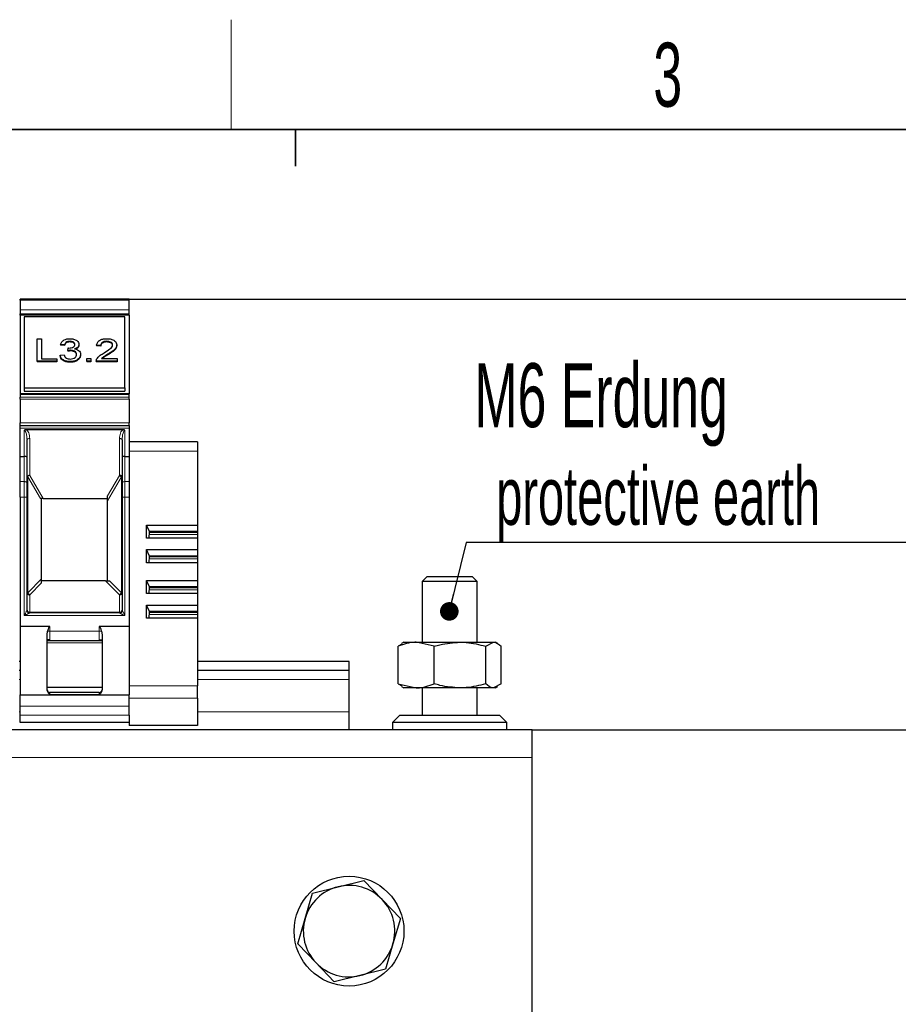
# Model space of a CAD drawing. Header units: millimetres. Extents: x 5 to 418, y 2 to 292.
# Tile 15 of 37: x 110 to 158, y 235 to 288. Entities that reach past the tile are written whole.
import ezdxf

# ---------------------------------------------------------------- set-up
doc = ezdxf.new("R2010")
doc.units = ezdxf.units.MM
doc.layers.add('SLD-0', color=7, linetype='Continuous')
doc.styles.add('SLDTEXTSTYLE0', font='TXT', dxfattribs={"width": 0.605})
doc.dimstyles.new('SLDDIMSTYLE0', dxfattribs={"dimtxt": 3.5, "dimasz": 3.302, "dimexe": 0, "dimexo": 0.0625, "dimgap": 0.875, "dimtad": 1, "dimlfac": 2, "dimrnd": 1e-09, "dimzin": 12, "dimdsep": 46, "dimtxsty": 'SLDTEXTSTYLE0', "dimsah": 1, "dimcen": 0.09, "dimadec": 0, "dimazin": 3, "dimtfac": 1, "dimtofl": 0, "dimtmove": 0, "dimatfit": 3, "dimfxl": 1, "dimfrac": 2, "dimtolj": 1, "dimtzin": 12, "dimarcsym": 0})

# ---------------------------------------------------------------- blocks, each defined once
blk = doc.blocks.new('_D_1')
at = {"layer": 'SLD-0'}
for p, q in [((137.935, 249.666), (161.731, 249.666)), ((160.731, 249.666), (160.731, 165.166)), ((152.685, 165.166), (161.731, 165.166))]:
    blk.add_line(p, q, dxfattribs=at)
for points in [[(160.731, 249.666), (160.223, 246.364), (161.239, 246.364)], [(160.731, 165.166), (161.239, 168.468), (160.223, 168.468)]]:
    blk.add_solid(points, dxfattribs=at)
at = {"layer": 'SLD-0', "insert": (156.219, 203.406), "char_height": 3.5, "attachment_point": 1, "rotation": 90, "style": 'SLDTEXTSTYLE0'}
blk.add_mtext('169', dxfattribs=at)
blk = doc.blocks.new('_D_2')
at = {"layer": 'SLD-0'}
for p, q in [((115.91, 273.216), (170.911, 273.216)), ((169.911, 273.216), (169.911, 165.166)), ((152.685, 165.166), (170.911, 165.166))]:
    blk.add_line(p, q, dxfattribs=at)
for points in [[(169.911, 273.216), (169.403, 269.914), (170.419, 269.914)], [(169.911, 165.166), (170.419, 168.468), (169.403, 168.468)]]:
    blk.add_solid(points, dxfattribs=at)
at = {"layer": 'SLD-0', "insert": (165.399, 213.176), "char_height": 3.5, "attachment_point": 1, "rotation": 90, "style": 'SLDTEXTSTYLE0'}
blk.add_mtext('216,1', dxfattribs=at)
blk = doc.blocks.new('SW_NOTE_0_1')
at = {"layer": 'SLD-0', "color": 0}
blk.add_line((30.226, 0), (0, 0), dxfattribs=at)
at = {"layer": 'SLD-0', "color": 0, "attachment_point": 1, "style": 'SLDTEXTSTYLE0'}
for s, insert, char_height in [('M6 Erdung', (0.448, 9.801), 3.5), ('protective earth', (1.639, 4.136), 3.175)]:
    blk.add_mtext(s, dxfattribs=dict(at, insert=insert, char_height=char_height))
blk = doc.blocks.new('_Dot')
at = {"color": 0, "linetype": 'ByBlock', "lineweight": -2}
blk.add_line((-0.5, 0), (-1, 0), dxfattribs=at)
at = {"color": 0, "linetype": 'ByBlock', "const_width": 0.5}
blk.add_lwpolyline([(-0.25, 0, 1), (0.25, 0, 1)], format="xyb", close=True, dxfattribs=at)

msp = doc.modelspace()

# ---------------------------------------------------------------- linework, layer by layer
at = {"color": 7, "linetype": 'Continuous', "lineweight": 25}
for p, q in [((115.9096, 273.2162), (109.9596, 273.2162)), ((109.9596, 273.1723), (109.9596, 273.2162)), ((109.9596, 273.1723), (109.9596, 272.632)), ((115.9096, 273.1723), (115.9096, 273.2162)), ((115.9096, 272.632), (115.9096, 273.1723)), ((109.9596, 272.632), (109.9596, 272.4199)), ((109.9596, 272.3492), (109.9596, 272.4199)), ((115.9096, 272.4199), (115.9096, 272.632)), ((115.9096, 272.3492), (115.9096, 272.4199)), ((115.9096, 272.3492), (109.9596, 272.3492)), ((109.9596, 272.3492), (109.9596, 268.0444)), ((115.6846, 272.2608), (110.1846, 272.2608)), ((110.1846, 272.2608), (110.1846, 268.3717)), ((115.6846, 268.3717), (115.6846, 272.2608)), ((115.9096, 272.3492), (115.9096, 268.0444)), ((110.8865, 269.8213), (110.8865, 271.0587)), ((110.8865, 271.0587), (111.1333, 271.0587)), ((111.1333, 271.0587), (111.1333, 269.964)), ((112.6842, 270.9159), (112.6842, 270.8806)), ((114.6957, 270.9159), (114.6957, 270.8806)), ((112.3897, 270.7255), (112.1654, 270.7414)), ((112.1654, 270.7414), (112.1654, 270.7061)), ((112.3897, 270.6902), (112.1654, 270.7061)), ((112.3897, 270.7255), (112.3897, 270.6902)), ((112.5671, 270.4083), (112.5902, 270.551)), ((112.5671, 270.4083), (112.5671, 270.3729)), ((112.7122, 270.4251), (112.7122, 270.3898)), ((113.175, 270.7441), (113.175, 270.7088)), ((114.3641, 270.6938), (114.1397, 270.7097)), ((114.1397, 270.7097), (114.1397, 270.6743)), ((114.3641, 270.6585), (114.1397, 270.6743)), ((114.3641, 270.6938), (114.3641, 270.6585)), ((115.2391, 270.7171), (115.2391, 270.6818)), ((111.9634, 269.8213), (110.8865, 269.8213)), ((110.8865, 269.8213), (110.8865, 269.7859)), ((111.9634, 269.7859), (110.8865, 269.7859)), ((111.1333, 269.964), (111.9634, 269.964)), ((111.9634, 269.964), (111.9634, 269.8213)), ((111.9634, 269.8213), (111.9634, 269.7859)), ((112.1429, 270.1544), (112.3673, 270.1703)), ((112.1429, 270.1544), (112.1429, 270.1191)), ((112.6874, 269.8054), (112.6874, 269.77)), ((113.2647, 270.1936), (113.2647, 270.1582)), ((113.6013, 269.8213), (113.6013, 269.9799)), ((113.6013, 269.9799), (113.8256, 269.9799)), ((113.6013, 269.8213), (113.6013, 269.7859)), ((113.8256, 269.8213), (113.6013, 269.8213)), ((113.8256, 269.7859), (113.6013, 269.7859)), ((113.8256, 269.9799), (113.8256, 269.8213)), ((113.8256, 269.8213), (113.8256, 269.7859)), ((114.1173, 269.8306), (114.1173, 269.8213)), ((115.2615, 269.8213), (114.1173, 269.8213)), ((114.1173, 269.8213), (114.1173, 269.7859)), ((115.2615, 269.7859), (114.1173, 269.7859)), ((114.4055, 269.9799), (115.2615, 269.9799)), ((114.7536, 270.2094), (114.7536, 270.1741)), ((115.2615, 269.9799), (115.2615, 269.8213)), ((115.2615, 269.8213), (115.2615, 269.7859)), ((110.1846, 268.3717), (110.1846, 268.1949)), ((110.1846, 268.3717), (115.6846, 268.3717)), ((110.1846, 268.1949), (115.6846, 268.1949)), ((111.4222, 268.1773), (111.4222, 268.1949)), ((114.447, 268.1773), (111.4222, 268.1773)), ((111.5971, 268.1949), (111.5971, 268.1773)), ((114.2721, 268.1773), (114.2721, 268.1949)), ((114.447, 268.1949), (114.447, 268.1773)), ((115.6846, 268.3717), (115.6846, 268.1949)), ((115.9096, 268.0444), (109.9596, 268.0444)), ((109.9596, 268.0444), (109.9596, 268.0005)), ((109.9596, 268.0005), (109.9596, 267.8602)), ((109.9596, 267.7541), (109.9596, 267.8602)), ((109.9596, 267.7541), (109.9596, 266.4662)), ((115.9096, 268.0005), (115.9096, 268.0444)), ((115.9096, 267.8602), (115.9096, 268.0005)), ((115.9096, 267.7541), (115.9096, 267.8602)), ((115.9096, 267.7541), (115.9096, 266.4662)), ((109.9596, 266.3162), (109.9596, 266.4662)), ((109.9596, 266.3162), (115.9096, 266.3162)), ((109.9596, 266.1662), (109.9596, 266.3162)), ((109.9596, 264.6162), (109.9596, 266.1662)), ((115.5766, 266.0834), (110.2925, 266.0834)), ((115.9096, 266.3162), (115.9096, 266.4662)), ((115.9096, 266.3162), (115.9096, 266.1662)), ((115.9096, 266.1662), (115.9096, 264.6162)), ((110.3328, 265.5997), (110.3449, 265.5477)), ((110.3346, 264.5898), (110.3346, 265.5236)), ((115.5248, 265.5503), (115.5375, 265.5909)), ((115.5346, 265.5236), (115.5346, 264.5898)), ((119.6596, 265.4162), (115.9096, 265.4162)), ((119.6596, 265.4162), (119.6596, 264.9162)), ((119.6596, 264.9162), (119.6596, 260.8684)), ((109.9596, 264.6162), (110.1846, 264.6162)), ((109.9596, 263.2446), (109.9596, 264.6162)), ((110.3346, 263.1933), (110.3346, 264.5898)), ((115.5346, 264.5898), (115.5346, 263.1933)), ((115.6846, 264.6162), (115.9096, 264.6162)), ((115.9096, 264.6162), (115.9096, 263.2446)), ((109.9596, 262.3896), (109.9596, 263.2446)), ((110.3346, 262.3896), (110.3346, 263.1933)), ((115.5346, 263.1933), (115.5346, 262.3896)), ((115.9096, 263.2446), (115.9096, 262.3896)), ((109.9596, 262.3896), (109.9596, 255.3162)), ((110.3346, 256.2162), (110.3346, 262.3896)), ((111.2168, 262.3162), (111.0675, 262.3162)), ((111.1346, 257.9223), (111.1346, 262.3162)), ((111.2168, 262.3162), (114.7346, 262.3162)), ((114.7346, 262.1999), (114.7346, 262.4587)), ((114.7346, 257.8162), (114.7346, 262.1999)), ((115.5346, 262.3896), (115.5346, 256.2162)), ((115.9096, 262.3896), (115.9096, 255.3162)), ((116.8564, 260.8684), (119.6596, 260.8684)), ((116.8564, 260.1508), (116.8564, 260.8684)), ((117.0312, 260.517), (116.8564, 260.8684)), ((119.6596, 260.8684), (119.6596, 260.517)), ((119.6596, 260.1508), (116.8564, 260.1508)), ((117.0103, 260.1508), (117.0312, 260.517)), ((119.6596, 260.467), (117.0284, 260.467)), ((119.6596, 260.517), (117.0312, 260.517)), ((119.6596, 260.517), (119.6596, 260.467)), ((119.6596, 260.467), (119.6596, 260.3594)), ((119.6596, 260.3594), (119.6596, 260.1508)), ((119.6596, 260.1508), (119.6596, 259.5261)), ((116.8564, 259.5261), (119.6596, 259.5261)), ((116.8564, 258.8084), (116.8564, 259.5261)), ((117.0312, 259.1746), (116.8564, 259.5261)), ((119.6596, 259.5261), (119.6596, 259.1746)), ((117.0103, 258.8084), (117.0312, 259.1746)), ((119.6596, 259.1246), (117.0284, 259.1246)), ((119.6596, 259.1746), (117.0312, 259.1746)), ((119.6596, 259.1746), (119.6596, 259.1246)), ((119.6596, 259.1246), (119.6596, 259.017)), ((119.6596, 259.017), (119.6596, 258.8084)), ((119.6596, 258.8084), (116.8564, 258.8084)), ((119.6596, 258.8084), (119.6596, 257.8373)), ((111.1346, 257.7102), (111.1346, 257.9223)), ((132.1846, 258.0312), (131.9346, 257.7812)), ((134.6846, 258.0312), (132.1846, 258.0312)), ((134.9346, 257.7812), (134.6846, 258.0312)), ((114.6285, 257.8162), (111.1346, 257.8162)), ((114.6285, 257.8162), (114.8407, 257.8162)), ((116.8564, 257.8373), (119.6596, 257.8373)), ((116.8564, 257.1197), (116.8564, 257.8373)), ((117.0312, 257.4859), (116.8564, 257.8373)), ((117.0103, 257.1197), (117.0312, 257.4859)), ((119.6596, 257.4359), (117.0284, 257.4359)), ((119.6596, 257.4859), (117.0312, 257.4859)), ((119.6596, 257.8373), (119.6596, 257.4859)), ((119.6596, 257.4859), (119.6596, 257.4359)), ((119.6596, 257.4359), (119.6596, 257.3283)), ((119.6596, 257.3283), (119.6596, 257.1197)), ((131.9346, 257.7812), (131.9346, 254.4662)), ((134.9346, 257.7812), (131.9346, 257.7812)), ((134.9346, 254.4662), (134.9346, 257.7812)), ((119.6596, 257.1197), (116.8564, 257.1197)), ((119.6596, 257.1197), (119.6596, 256.495)), ((116.8564, 256.495), (119.6596, 256.495)), ((116.8564, 255.7773), (116.8564, 256.495)), ((117.0312, 256.1435), (116.8564, 256.495)), ((119.6596, 256.495), (119.6596, 256.1435)), ((115.3846, 256.0662), (110.4846, 256.0662)), ((119.6596, 255.7773), (116.8564, 255.7773)), ((117.0103, 255.7773), (117.0312, 256.1435)), ((119.6596, 256.0935), (117.0284, 256.0935)), ((119.6596, 256.1435), (117.0312, 256.1435)), ((119.6596, 256.1435), (119.6596, 256.0935)), ((119.6596, 256.0935), (119.6596, 255.9859)), ((119.6596, 255.9859), (119.6596, 255.7773)), ((119.6596, 255.7773), (119.6596, 252.0875)), ((109.9596, 255.3162), (109.9596, 251.5842)), ((111.5846, 255.3162), (109.9596, 255.3162)), ((115.9096, 255.3162), (114.2846, 255.3162)), ((115.9096, 255.3162), (115.9096, 251.5842)), ((111.4346, 254.8698), (111.4597, 255.0662)), ((111.4346, 251.856), (111.4346, 254.8698)), ((114.4095, 255.0662), (114.4346, 254.8698)), ((114.4346, 254.8698), (114.4346, 251.856)), ((111.4479, 254.5662), (114.4194, 254.5662)), ((130.8195, 254.3549), (130.6211, 254.2429)), ((130.6211, 252.1895), (130.6211, 254.2429)), ((130.9346, 254.4662), (130.8, 254.3886)), ((130.9346, 254.4662), (131.6044, 254.4662)), ((132.5876, 254.2429), (131.6044, 254.4662)), ((131.6044, 254.4662), (133.9943, 254.4662)), ((132.5876, 252.1895), (132.5876, 254.2429)), ((133.9943, 254.4662), (135.8246, 254.4662)), ((135.4011, 254.2429), (135.8246, 254.4662)), ((135.4011, 252.1895), (135.4011, 254.2429)), ((135.8246, 254.4662), (135.9346, 254.4662)), ((136.0692, 254.3886), (135.9346, 254.4662)), ((136.2481, 252.1895), (136.2481, 254.2429)), ((109.9596, 253.4162), (109.9096, 253.4162)), ((127.9346, 253.4162), (119.6596, 253.4162)), ((127.9346, 252.9162), (127.9346, 253.4162)), ((109.9596, 252.9162), (109.9096, 252.9162)), ((127.9346, 252.9162), (119.6596, 252.9162)), ((127.9346, 252.4162), (127.9346, 252.9162)), ((114.4346, 251.9912), (111.4346, 251.9912)), ((119.6596, 251.4045), (119.6596, 252.0875)), ((127.9346, 250.6662), (127.9346, 252.4162)), ((130.6211, 252.1895), (131.6044, 251.9662)), ((130.6211, 252.1895), (130.8193, 252.085)), ((130.7967, 252.0459), (130.9346, 251.9662)), ((131.6044, 251.9662), (130.9346, 251.9662)), ((133.9943, 251.9662), (131.6044, 251.9662)), ((131.9346, 251.9662), (131.9346, 250.4662)), ((135.8246, 251.9662), (133.9943, 251.9662)), ((134.9346, 250.4662), (134.9346, 251.9662)), ((136.2481, 252.1895), (135.8246, 251.9662)), ((135.9346, 251.9662), (135.8246, 251.9662)), ((135.9346, 251.9662), (136.0725, 252.0459)), ((109.9596, 251.5842), (115.9096, 251.5842)), ((109.9596, 250.9707), (109.9596, 251.5842)), ((114.2846, 251.7162), (111.5846, 251.7162)), ((115.9096, 250.9707), (115.9096, 251.5842)), ((119.6596, 251.4045), (119.6596, 249.9045)), ((109.9596, 250.4783), (109.9596, 250.9707)), ((115.9096, 250.4783), (115.9096, 250.9707)), ((109.9596, 250.0662), (109.9596, 250.4783)), ((115.9096, 250.4783), (115.9096, 250.0662)), ((127.9346, 249.6662), (127.9346, 250.6662)), ((130.7096, 250.4662), (130.3096, 250.0662)), ((130.7096, 250.4662), (136.1596, 250.4662)), ((136.5596, 250.0662), (136.1596, 250.4662)), ((115.9096, 250.0662), (109.9596, 250.0662)), ((115.9096, 250.0662), (115.9096, 249.9045)), ((119.6596, 249.9045), (115.9096, 249.9045)), ((130.3096, 250.0662), (130.3096, 249.6662)), ((136.5596, 250.0662), (130.3096, 250.0662)), ((136.5596, 249.6662), (136.5596, 250.0662)), ((137.9346, 249.6662), (57.9346, 249.6662)), ((137.9346, 248.1662), (137.9346, 249.6662)), ((137.9346, 233.6662), (137.9346, 248.1662)), ((127.3388, 241.0942), (128.7406, 241.4382)), ((128.7406, 241.4382), (129.7394, 240.3962)), ((125.534, 239.3642), (125.937, 240.7502)), ((125.937, 240.7502), (127.3388, 241.0942)), ((129.7394, 240.3962), (130.7382, 239.3542)), ((125.131, 237.9783), (125.534, 239.3642)), ((130.7382, 239.3542), (130.3352, 237.9682)), ((126.1298, 236.9363), (125.131, 237.9783)), ((130.3352, 237.9682), (129.9322, 236.5823)), ((127.1286, 235.8943), (126.1298, 236.9363)), ((129.9322, 236.5823), (128.5304, 236.2383)), ((128.5304, 236.2383), (127.1286, 235.8943))]:
    msp.add_line(p, q, dxfattribs=at)
at = {"color": 7, "linetype": 'Continuous', "lineweight": 18}
for p, q in [((109.9596, 273.1723), (115.9096, 273.1723)), ((115.9096, 272.632), (109.9596, 272.632)), ((115.9096, 272.4199), (109.9596, 272.4199)), ((115.9096, 268.0005), (109.9596, 268.0005)), ((115.9096, 267.8602), (109.9596, 267.8602)), ((115.9096, 267.7541), (109.9596, 267.7541)), ((109.9596, 266.4662), (115.9096, 266.4662)), ((109.9596, 266.1662), (115.9096, 266.1662)), ((110.1846, 266.0433), (110.1846, 264.6162)), ((115.6846, 264.6162), (115.6846, 266.0433)), ((110.4846, 265.5986), (110.4846, 263.5845)), ((115.3846, 263.5845), (115.3846, 265.5986)), ((119.6596, 264.9162), (115.9096, 264.9162)), ((110.1846, 264.6162), (110.1846, 263.2446)), ((115.6846, 263.2446), (115.6846, 264.6162)), ((110.3785, 263.5095), (110.3785, 257.1662)), ((111.0675, 262.3162), (110.3785, 263.5095)), ((110.4846, 263.5845), (111.2168, 262.3162)), ((114.7346, 262.4587), (115.3846, 263.5845)), ((115.4907, 263.5095), (114.7346, 262.1999)), ((115.4907, 257.1662), (115.4907, 263.5095)), ((110.1846, 263.2446), (109.9596, 263.2446)), ((110.1846, 262.3896), (110.1846, 263.2446)), ((115.6846, 263.2446), (115.6846, 262.3896)), ((115.9096, 263.2446), (115.6846, 263.2446)), ((109.9596, 262.3896), (110.1846, 262.3896)), ((110.1846, 255.9162), (110.1846, 262.3896)), ((110.1846, 262.3896), (110.3346, 262.3896)), ((115.6846, 262.3896), (115.5346, 262.3896)), ((115.6846, 262.3896), (115.6846, 255.9162)), ((115.9096, 262.3896), (115.6846, 262.3896)), ((119.6596, 260.3594), (117.0222, 260.3594)), ((119.6596, 259.017), (117.0222, 259.017)), ((110.3785, 257.1662), (111.1346, 257.9223)), ((111.1346, 257.7102), (110.4846, 257.0602)), ((115.3846, 257.0602), (114.6285, 257.8162)), ((115.4907, 257.1662), (114.8407, 257.8162)), ((119.6596, 257.3283), (117.0222, 257.3283)), ((110.4846, 257.0602), (110.4846, 256.1102)), ((115.3846, 256.1102), (115.3846, 257.0602)), ((115.6846, 255.9162), (110.1846, 255.9162)), ((110.4846, 256.0662), (110.4846, 256.1102)), ((110.4846, 256.1102), (115.3846, 256.1102)), ((115.3846, 256.1102), (115.3846, 256.0662)), ((119.6596, 255.9859), (117.0222, 255.9859)), ((111.5846, 255.3162), (111.5846, 255.0662)), ((114.2846, 255.0662), (114.2846, 255.3162)), ((111.5846, 255.0662), (111.4597, 255.0662)), ((111.5846, 255.0662), (111.5846, 254.5941)), ((111.5846, 255.0662), (114.2846, 255.0662)), ((114.2846, 254.5941), (114.2846, 255.0662)), ((114.2846, 255.0662), (114.4095, 255.0662)), ((111.4346, 254.4306), (112.9346, 254.4306)), ((111.5846, 254.5941), (111.4837, 254.5941)), ((112.9346, 254.4306), (114.4346, 254.4306)), ((114.3856, 254.5941), (114.2846, 254.5941)), ((109.9596, 252.4162), (109.9096, 252.4162)), ((115.9096, 252.0875), (119.6596, 252.0875)), ((127.9346, 252.4162), (119.6596, 252.4162)), ((111.5846, 251.7162), (111.5846, 251.6051)), ((114.2846, 251.6051), (111.5846, 251.6051)), ((114.2846, 251.6051), (114.2846, 251.7162)), ((119.6596, 251.4045), (115.9096, 251.4045)), ((115.9096, 250.9707), (109.9596, 250.9707)), ((109.9596, 250.6662), (109.9096, 250.6662)), ((109.9596, 250.4783), (115.9096, 250.4783)), ((127.9346, 250.6662), (119.6596, 250.6662)), ((137.9346, 248.1662), (57.9346, 248.1662))]:
    msp.add_line(p, q, dxfattribs=at)
at = {"color": 7, "linetype": 'Continuous', "lineweight": 18, "flags": 128}
for points in [[(110.4846, 265.5986), (110.4553, 265.5972), (110.4272, 265.5929), (110.4013, 265.586), (110.3785, 265.5767), (110.3599, 265.5653), (110.346, 265.5523), (110.3375, 265.5383), (110.3346, 265.5236)], [(110.1846, 263.2446), (110.2139, 263.2436), (110.242, 263.2407), (110.2679, 263.236), (110.2907, 263.2296), (110.3093, 263.2218), (110.3232, 263.2129), (110.3317, 263.2033), (110.3346, 263.1933)], [(115.6846, 263.2446), (115.6553, 263.2436), (115.6272, 263.2407), (115.6013, 263.236), (115.5785, 263.2296), (115.5599, 263.2218), (115.546, 263.2129), (115.5375, 263.2033), (115.5346, 263.1933)]]:
    msp.add_lwpolyline(points, dxfattribs=at)
at = {"color": 7, "linetype": 'Continuous', "lineweight": 25}
msp.add_circle((127.9346, 238.6662), 3, dxfattribs=at)
for centre, radius, start, end in [((110.2194, 264.3753), 0.2435, 61.77296, 98.22704), ((110.4846, 256.2162), 0.15, 180, 270), ((115.3846, 256.2162), 0.15, 270, 0), ((111.5846, 251.8662), 0.15, 180, 270), ((114.2846, 251.8662), 0.15, 270, 0), ((127.9346, 238.6662), 2.5, 103.78725, 163.78725), ((127.9346, 238.6662), 2.5, 43.78725, 103.78725), ((127.9346, 238.6662), 2.5, 343.78725, 43.78725), ((127.9346, 238.6662), 2.5, 163.78725, 223.78725), ((127.9346, 238.6662), 2.5, 283.78725, 343.78725), ((127.9346, 238.6662), 2.5, 223.78725, 283.78725)]:
    msp.add_arc(centre, radius, start, end, dxfattribs=at)
at = {"color": 7, "linetype": 'Continuous', "lineweight": 18}
for centre, start, end in [((110.4658, 256.2428), 191.42175, 278.04947), ((115.4033, 256.2428), 261.95053, 348.57825)]:
    msp.add_arc(centre, 0.1339, start, end, dxfattribs=at)
at = {"color": 7, "linetype": 'Continuous', "lineweight": 25}
for centre, major_axis, ratio, start_param, end_param in [((115.6846, 264.5898), (0.15, 0), 0.176327, 1.5707963, 3.1415927), ((110.4846, 263.5095), (0.1488, 0.0399), 0.4740326, 1.4444562, 2.6668219), ((111.5846, 254.7564), (0, 0.5598), 0.2679492, 0, 0.9843339), ((114.2846, 254.7564), (0, 0.5598), 0.2679492, 5.2988514, 6.2831853)]:
    msp.add_ellipse(centre, major_axis=major_axis, ratio=ratio, start_param=start_param, end_param=end_param, dxfattribs=at)
for points, knots in [([(112.1654, 270.7414), (112.1826, 270.7895), (112.2171, 270.8856), (112.349, 270.9928), (112.5124, 271.0507), (112.6222, 271.056), (112.6772, 271.0587)], [0, 0, 0, 0, 0.28025318, 0.55952277, 0.77959242, 1, 1, 1, 1]), ([(112.6842, 270.9159), (112.6429, 270.9133), (112.5605, 270.908), (112.4636, 270.8582), (112.4102, 270.7926), (112.3966, 270.7479), (112.3897, 270.7255)], [0, 0, 0, 0, 0.2800014, 0.5591308, 0.7793201, 1, 1, 1, 1]), ([(112.6842, 270.8806), (112.6429, 270.8779), (112.5605, 270.8727), (112.4636, 270.8228), (112.4102, 270.7572), (112.3966, 270.7125), (112.3897, 270.6902)], [0, 0, 0, 0, 0.2800014, 0.5591308, 0.7793201, 1, 1, 1, 1]), ([(112.6772, 271.0587), (112.7466, 271.0538), (112.8854, 271.0439), (113.0539, 270.9677), (113.1558, 270.8598), (113.1686, 270.7827), (113.175, 270.7441)], [0, 0, 0, 0, 0.2801842, 0.5598553, 0.7799999, 1, 1, 1, 1]), ([(112.9506, 270.7389), (112.9463, 270.7661), (112.9376, 270.8205), (112.8636, 270.8797), (112.7746, 270.9115), (112.7143, 270.9144), (112.6842, 270.9159)], [0, 0, 0, 0, 0.27946, 0.5589523, 0.7792553, 1, 1, 1, 1]), ([(112.9506, 270.7036), (112.9463, 270.7308), (112.9376, 270.7851), (112.8636, 270.8443), (112.7746, 270.8761), (112.7143, 270.8791), (112.6842, 270.8806)], [0, 0, 0, 0, 0.27946, 0.5589523, 0.7792553, 1, 1, 1, 1]), ([(114.1397, 270.7097), (114.1527, 270.7646), (114.1785, 270.8741), (114.3288, 270.9955), (114.5167, 271.0516), (114.6392, 271.0563), (114.7006, 271.0587)], [0, 0, 0, 0, 0.28023524, 0.55889297, 0.77913227, 1, 1, 1, 1]), ([(114.6957, 270.9159), (114.6473, 270.9134), (114.5507, 270.9083), (114.4345, 270.8527), (114.3724, 270.7743), (114.3669, 270.7207), (114.3641, 270.6938)], [0, 0, 0, 0, 0.2804101, 0.559489, 0.7793747, 1, 1, 1, 1]), ([(114.6957, 270.8806), (114.6473, 270.878), (114.5507, 270.8729), (114.4345, 270.8173), (114.3724, 270.7389), (114.3669, 270.6853), (114.3641, 270.6585)], [0, 0, 0, 0, 0.2804101, 0.559489, 0.7793747, 1, 1, 1, 1]), ([(115.0147, 270.7156), (115.0088, 270.7473), (114.997, 270.8106), (114.9061, 270.8768), (114.8011, 270.9115), (114.7309, 270.9144), (114.6957, 270.9159)], [0, 0, 0, 0, 0.27907993, 0.55861185, 0.77904313, 1, 1, 1, 1]), ([(115.0147, 270.6803), (115.0088, 270.7119), (114.997, 270.7752), (114.9061, 270.8414), (114.8011, 270.8761), (114.7309, 270.8791), (114.6957, 270.8806)], [0, 0, 0, 0, 0.2790799, 0.5586119, 0.7790431, 1, 1, 1, 1]), ([(114.7006, 271.0587), (114.777, 271.055), (114.9293, 271.0475), (115.1116, 270.9618), (115.2229, 270.8441), (115.2337, 270.7594), (115.2391, 270.7171)], [0, 0, 0, 0, 0.2804823, 0.5596436, 0.7797486, 1, 1, 1, 1]), ([(112.7122, 270.4251), (112.6847, 270.4237), (112.6356, 270.4211), (112.5881, 270.4122), (112.5671, 270.4083)], [0, 0, 0, 0, 0.55977209, 1, 1, 1, 1]), ([(112.7122, 270.3898), (112.6847, 270.3883), (112.6356, 270.3857), (112.5881, 270.3768), (112.5671, 270.3729)], [0, 0, 0, 0, 0.5597721, 1, 1, 1, 1]), ([(112.5902, 270.551), (112.5963, 270.5506), (112.607, 270.5497), (112.6178, 270.5494), (112.6225, 270.5493)], [0, 0, 0, 0, 0.5600031, 1, 1, 1, 1]), ([(112.6225, 270.5493), (112.6669, 270.5521), (112.7555, 270.5577), (112.8699, 270.5972), (112.9425, 270.6642), (112.9479, 270.714), (112.9506, 270.7389)], [0, 0, 0, 0, 0.2806803, 0.5609514, 0.7800568, 1, 1, 1, 1]), ([(113.0404, 270.1948), (113.0354, 270.2292), (113.0254, 270.2979), (112.9372, 270.3753), (112.8266, 270.419), (112.7504, 270.4231), (112.7122, 270.4251)], [0, 0, 0, 0, 0.2797467, 0.5591709, 0.7794436, 1, 1, 1, 1]), ([(113.0404, 270.1595), (113.0354, 270.1938), (113.0254, 270.2626), (112.9372, 270.34), (112.8266, 270.3837), (112.7504, 270.3877), (112.7122, 270.3898)], [0, 0, 0, 0, 0.2797467, 0.5591709, 0.7794436, 1, 1, 1, 1]), ([(113.175, 270.7441), (113.171, 270.7147), (113.1631, 270.6558), (113.0871, 270.561), (112.9934, 270.5223), (112.9363, 270.4987)], [0, 0, 0, 0, 0.2804963, 0.56100335, 1, 1, 1, 1]), ([(112.9363, 270.4987), (112.989, 270.4865), (113.0945, 270.462), (113.2024, 270.3793), (113.2576, 270.2856), (113.2623, 270.2243), (113.2647, 270.1936)], [0, 0, 0, 0, 0.2798072, 0.5591854, 0.7794082, 1, 1, 1, 1]), ([(113.175, 270.7088), (113.1709, 270.6794), (113.1628, 270.6207), (113.0975, 270.5361), (113.0203, 270.5032), (112.9793, 270.4858)], [0, 0, 0, 0, 0.3188664, 0.6377451, 1, 1, 1, 1]), ([(114.1408, 269.9313), (114.1969, 270.0082), (114.2974, 270.1459), (114.4687, 270.2417), (114.5443, 270.2841)], [0, 0, 0, 0, 0.55835928, 1, 1, 1, 1]), ([(114.5443, 270.2841), (114.6561, 270.3517), (114.8118, 270.4459), (114.9838, 270.5931), (115.0045, 270.6749), (115.0147, 270.7156)], [0, 0, 0, 0, 0.5613127, 0.7813859, 1, 1, 1, 1]), ([(115.2391, 270.7171), (115.2272, 270.658), (115.2035, 270.5395), (115.0154, 270.3683), (114.8529, 270.2697), (114.7536, 270.2094)], [0, 0, 0, 0, 0.2787415, 0.5588337, 1, 1, 1, 1]), ([(115.2391, 270.6818), (115.2272, 270.6227), (115.2035, 270.5042), (115.0154, 270.3329), (114.8529, 270.2344), (114.7536, 270.1741)], [0, 0, 0, 0, 0.2787415, 0.5588337, 1, 1, 1, 1]), ([(112.6874, 269.8054), (112.6111, 269.8103), (112.4587, 269.8201), (112.2817, 269.9118), (112.1729, 270.029), (112.1529, 270.1126), (112.1429, 270.1544)], [0, 0, 0, 0, 0.27991052, 0.55924905, 0.77947627, 1, 1, 1, 1]), ([(112.6874, 269.77), (112.6111, 269.7749), (112.4587, 269.7847), (112.2817, 269.8765), (112.1729, 269.9937), (112.1529, 270.0772), (112.1429, 270.1191)], [0, 0, 0, 0, 0.2799105, 0.5592491, 0.7794763, 1, 1, 1, 1]), ([(112.3673, 270.1703), (112.3788, 270.1382), (112.4018, 270.0743), (112.4752, 269.9944), (112.5851, 269.9534), (112.6586, 269.9499), (112.6954, 269.9482)], [0, 0, 0, 0, 0.2808811, 0.5600727, 0.7796532, 1, 1, 1, 1]), ([(113.2647, 270.1936), (113.2545, 270.1346), (113.2341, 270.0167), (113.0748, 269.8883), (112.8839, 269.8154), (112.7529, 269.8087), (112.6874, 269.8054)], [0, 0, 0, 0, 0.27940068, 0.55906421, 0.77937834, 1, 1, 1, 1]), ([(113.2647, 270.1582), (113.2545, 270.0993), (113.2341, 269.9813), (113.0748, 269.8529), (112.8839, 269.7801), (112.7529, 269.7734), (112.6874, 269.77)], [0, 0, 0, 0, 0.2794007, 0.5590642, 0.7793783, 1, 1, 1, 1]), ([(112.6954, 269.9482), (112.7472, 269.9516), (112.8507, 269.9584), (112.9661, 270.0257), (113.0312, 270.1089), (113.0373, 270.1662), (113.0404, 270.1948)], [0, 0, 0, 0, 0.2798831, 0.5589932, 0.779319, 1, 1, 1, 1]), ([(114.1173, 269.8213), (114.1179, 269.8422), (114.119, 269.8797), (114.1341, 269.9155), (114.1408, 269.9313)], [0, 0, 0, 0, 0.55995634, 1, 1, 1, 1]), ([(114.7536, 270.2094), (114.7118, 270.1851), (114.6431, 270.145), (114.5482, 270.0885), (114.4692, 270.0391), (114.4267, 269.9996), (114.4055, 269.9799)], [0, 0, 0, 0, 0.3400378, 0.56006281, 0.78008951, 1, 1, 1, 1]), ([(114.7536, 270.1741), (114.7118, 270.1498), (114.6429, 270.1097), (114.5485, 270.0529), (114.4845, 270.0145), (114.4545, 269.9874), (114.4462, 269.9799)], [0, 0, 0, 0, 0.393145, 0.6475337, 0.9019242, 1, 1, 1, 1]), ([(110.2925, 266.0834), (110.2718, 266.0818), (110.2416, 266.0794), (110.2057, 266.0619), (110.1916, 266.0494), (110.1846, 266.0433)], [0, 0, 0, 0, 0.5232869, 0.7625223, 1, 1, 1, 1]), ([(115.6846, 266.0433), (115.6776, 266.0494), (115.6634, 266.0619), (115.6276, 266.0794), (115.5974, 266.0818), (115.5766, 266.0834)], [0, 0, 0, 0, 0.23759462, 0.47689356, 1, 1, 1, 1]), ([(110.3785, 257.1662), (110.3662, 257.1668), (110.3448, 257.1676), (110.336, 257.1666), (110.3347, 257.1663), (110.3346, 257.1663), (110.3346, 257.1663), (110.3346, 257.1662), (110.3346, 257.1662), (110.3346, 257.1662)], [0, 0, 0, 0, 0.4979723, 0.8687325, 0.9644528, 0.9897505, 0.9967563, 0.9988484, 1, 1, 1, 1]), ([(115.3846, 257.0602), (115.3904, 257.0607), (115.4071, 257.062), (115.44, 257.0669), (115.4686, 257.0776), (115.4853, 257.0876), (115.4893, 257.0903), (115.4903, 257.091), (115.4906, 257.0912), (115.4906, 257.0912), (115.4907, 257.0912), (115.5045, 257.1009), (115.5279, 257.1247), (115.5324, 257.1524), (115.5346, 257.1662)], [0, 0, 0, 0, 0.0745748, 0.2134229, 0.4283224, 0.4825724, 0.4962813, 0.49978, 0.5006903, 0.5009357, 0.501006, 0.5010413, 0.7505207, 1, 1, 1, 1]), ([(111.5846, 254.5941), (111.5727, 254.5969), (111.5572, 254.6007), (111.5398, 254.6021), (111.5184, 254.603), (111.4928, 254.5999), (111.4647, 254.5861), (111.4476, 254.5682), (111.4367, 254.5455), (111.4353, 254.5268), (111.4346, 254.5178)], [0, 0, 0, 0, 0.1735175, 0.2265364, 0.2570245, 0.4906957, 0.6353501, 0.7659825, 0.8860558, 1, 1, 1, 1]), ([(114.2846, 254.5941), (114.3033, 254.598), (114.337, 254.6052), (114.3761, 254.5996), (114.4015, 254.5875), (114.4182, 254.571), (114.4316, 254.548), (114.4336, 254.5274), (114.4346, 254.5178)], [0, 0, 0, 0, 0.2733104, 0.4912151, 0.6137942, 0.7390907, 0.8788606, 1, 1, 1, 1]), ([(131.6044, 254.4662), (131.5811, 254.466), (131.249, 254.4628), (130.9237, 254.3489), (130.6211, 254.2429)], [0, 0, 0, 0, 0.0702006, 1, 1, 1, 1]), ([(132.5876, 254.2429), (132.6916, 254.2728), (133.1498, 254.4042), (133.6261, 254.4392), (133.9943, 254.4662)], [0, 0, 0, 0, 0.2269026, 1, 1, 1, 1]), ([(133.9943, 254.4662), (134.1107, 254.4635), (134.5867, 254.4523), (135.0506, 254.333), (135.4011, 254.2429)], [0, 0, 0, 0, 0.24436583, 1, 1, 1, 1]), ([(135.8246, 254.4662), (135.8346, 254.466), (135.9776, 254.4628), (136.1178, 254.3489), (136.2481, 254.2429)], [0, 0, 0, 0, 0.0702006, 1, 1, 1, 1]), ([(131.6044, 251.9662), (131.6277, 251.9665), (131.9597, 251.9696), (132.2851, 252.0836), (132.5876, 252.1895)], [0, 0, 0, 0, 0.0702006, 1, 1, 1, 1]), ([(133.9943, 251.9662), (133.6261, 251.9933), (133.1498, 252.0283), (132.6916, 252.1597), (132.5876, 252.1895)], [0, 0, 0, 0, 0.7730974, 1, 1, 1, 1]), ([(135.4011, 252.1895), (135.0506, 252.0994), (134.5867, 251.9802), (134.1107, 251.969), (133.9943, 251.9662)], [0, 0, 0, 0, 0.75563417, 1, 1, 1, 1]), ([(135.8246, 251.9662), (135.8145, 251.9665), (135.6715, 251.9696), (135.5314, 252.0836), (135.4011, 252.1895)], [0, 0, 0, 0, 0.0702006, 1, 1, 1, 1]), ([(111.5846, 251.6051), (111.5723, 251.6169), (111.5566, 251.6322), (111.5219, 251.6657), (111.4849, 251.7113), (111.4433, 251.7796), (111.4374, 251.8315), (111.4346, 251.856)], [0, 0, 0, 0, 0.1693168, 0.2177005, 0.4779248, 0.7539112, 1, 1, 1, 1]), ([(114.4346, 251.856), (114.4305, 251.8299), (114.4224, 251.7786), (114.3733, 251.6898), (114.3196, 251.6385), (114.2846, 251.6051)], [0, 0, 0, 0, 0.265609, 0.5216251, 1, 1, 1, 1])]:
    msp.add_open_spline(points, degree=3, knots=knots, dxfattribs=at)
at = {"color": 7, "linetype": 'Continuous', "lineweight": 18}
for points, knots in [([(110.3346, 265.5236), (110.3334, 265.5728), (110.3304, 265.699), (110.3042, 265.8628), (110.2589, 265.9868), (110.2194, 266.0307), (110.1991, 266.0417), (110.1892, 266.0428), (110.1846, 266.0433)], [0, 0, 0, 0, 0.261807, 0.6722644, 0.8828402, 0.9498396, 0.9762616, 1, 1, 1, 1]), ([(110.2925, 266.0834), (110.3184, 266.0612), (110.3774, 266.0105), (110.4615, 265.847), (110.4749, 265.7027), (110.4846, 265.5986)], [0, 0, 0, 0, 0.1790859, 0.4083878, 1, 1, 1, 1]), ([(115.3846, 265.5986), (115.3935, 265.7013), (115.4059, 265.8444), (115.4899, 266.0079), (115.5497, 266.06), (115.5766, 266.0834)], [0, 0, 0, 0, 0.5830221, 0.8126113, 1, 1, 1, 1]), ([(115.6846, 266.0433), (115.6796, 266.0427), (115.669, 266.0416), (115.6471, 266.0292), (115.6094, 265.9842), (115.547, 265.8145), (115.54, 265.6501), (115.5346, 265.5236)], [0, 0, 0, 0, 0.0256489, 0.0542111, 0.1273457, 0.3285041, 1, 1, 1, 1]), ([(110.1846, 255.9162), (110.2058, 255.9583), (110.2366, 256.0193), (110.2722, 256.0927), (110.2944, 256.1356), (110.3114, 256.1698), (110.3245, 256.1956), (110.333, 256.2128), (110.3341, 256.2151), (110.3346, 256.2162)], [0, 0, 0, 0, 0.3577147, 0.5187944, 0.6378387, 0.7537823, 0.8500953, 0.930212, 1, 1, 1, 1]), ([(110.4846, 256.0662), (110.4843, 256.0661), (110.4837, 256.0659), (110.4774, 256.063), (110.4551, 256.0522), (110.3999, 256.0239), (110.3328, 255.9892), (110.2582, 255.9532), (110.2131, 255.9305), (110.1846, 255.9162)], [0, 0, 0, 0, 0.0343625, 0.0712742, 0.1566669, 0.3612509, 0.6159338, 0.7573777, 1, 1, 1, 1]), ([(115.6846, 255.9162), (115.6425, 255.9375), (115.5815, 255.9683), (115.5081, 256.0038), (115.4652, 256.0261), (115.431, 256.0431), (115.4052, 256.0561), (115.3881, 256.0646), (115.3857, 256.0657), (115.3846, 256.0662)], [0, 0, 0, 0, 0.3577277, 0.5188117, 0.6378538, 0.7537917, 0.8501005, 0.9302141, 1, 1, 1, 1]), ([(115.5346, 256.2162), (115.5347, 256.216), (115.535, 256.2154), (115.5378, 256.209), (115.5487, 256.1867), (115.577, 256.1315), (115.6117, 256.0644), (115.6476, 255.9898), (115.6703, 255.9447), (115.6846, 255.9162)], [0, 0, 0, 0, 0.0343566, 0.0712638, 0.1566523, 0.3612364, 0.6159221, 0.7573699, 1, 1, 1, 1])]:
    msp.add_open_spline(points, degree=3, knots=knots, dxfattribs=at)
msp.add_open_spline([(115.5346, 265.5236), (115.5323, 265.5335), (115.5278, 265.5531), (115.4931, 265.5779), (115.4436, 265.5953), (115.4043, 265.5975), (115.3846, 265.5986)], degree=3, dxfattribs=at)
at = {"color": 7, "linetype": 'Continuous', "lineweight": 25}
for points in [[(115.5346, 263.5095), (115.5323, 263.5193), (115.5278, 263.539), (115.4931, 263.5638), (115.4436, 263.5811), (115.4043, 263.5834), (115.3846, 263.5845)], [(115.3846, 263.5845), (115.3948, 263.5797), (115.4152, 263.5701), (115.4441, 263.5516), (115.4703, 263.5311), (115.4839, 263.5167), (115.4907, 263.5095)], [(110.3346, 257.1662), (110.3369, 257.1523), (110.3414, 257.1245), (110.376, 257.0895), (110.4256, 257.065), (110.4649, 257.0618), (110.4846, 257.0602)], [(110.4846, 257.0602), (110.4739, 257.0662), (110.4525, 257.0783), (110.4227, 257.1044), (110.3967, 257.1342), (110.3846, 257.1555), (110.3785, 257.1662)], [(115.4907, 257.1662), (115.4846, 257.1555), (115.4725, 257.1342), (115.4465, 257.1044), (115.4167, 257.0783), (115.3953, 257.0662), (115.3846, 257.0602)]]:
    msp.add_open_spline(points, degree=3, dxfattribs=at)
at = {"layer": 'SLD-0', "lineweight": 18}
msp.add_line((121.5, 282.5), (121.5, 288.5), dxfattribs=at)
at = {"layer": 'SLD-0', "lineweight": 35}
msp.add_line((408, 282.5), (26, 282.5), dxfattribs=at)
at = {"layer": 'SLD-0'}
for p, q in [((125, 280.5), (125, 282.5)), ((125, 282.5), (125, 280.5)), ((134.3365, 259.9189), (133.4132, 256.1485))]:
    msp.add_line(p, q, dxfattribs=at)

# ---------------------------------------------------------------- block references
msp.add_blockref('SW_NOTE_0_1', (134.3365, 259.9189), dxfattribs=at)
at = {"layer": 'SLD-0', "xscale": 1.016, "yscale": 1.016, "rotation": 256.2393473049}
msp.add_blockref('_Dot', (133.4132, 256.1485, -25.5127), dxfattribs=at)

# ---------------------------------------------------------------- texts
at = {"layer": 'SLD-0', "insert": (145.3527, 287.243), "char_height": 3.5, "attachment_point": 2, "style": 'SLDTEXTSTYLE0'}
msp.add_mtext('3', dxfattribs=at)

# ---------------------------------------------------------------- dimensions: what is measured, and where the dimension line sits
at = {"layer": 'SLD-0'}
for base, p1, picture, middle in [((169.9108, 165.1662), (115.9096, 273.2162), '_D_2', (169.9108, 219.1912)), ((160.731, 165.1662), (137.9346, 249.6662), '_D_1', (160.731, 207.4162))]:
    dim = msp.add_linear_dim(base=base, p1=p1, p2=(152.6846, 165.1662), angle=90, dimstyle='SLDDIMSTYLE0', dxfattribs=at)
    dim.commit()
    dim.dimension.update_dxf_attribs({"geometry": picture, "text_midpoint": middle, "dimtype": 160})

doc.saveas('drawing.dxf')
